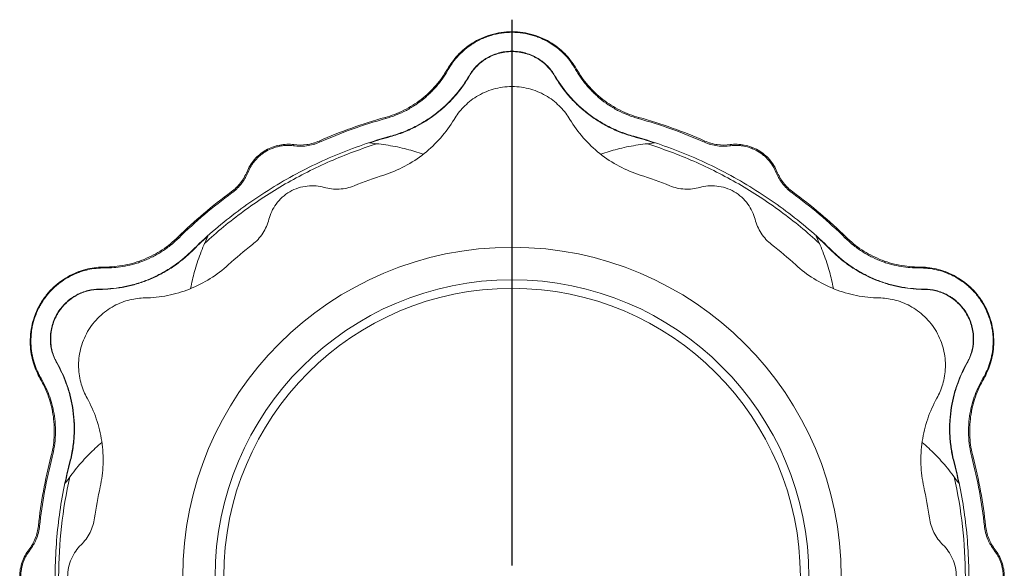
# Model space of a CAD drawing. Header units: millimetres. Extents: x -49 to 952, y -254 to 809.
# Tile 10 of 10: x 509 to 948, y 564 to 809. Entities that reach past the tile are written whole.
import ezdxf

# ---------------------------------------------------------------- set-up
doc = ezdxf.new("R2010")
doc.units = ezdxf.units.MM
doc.layers.add('FORMAT', color=7, linetype='Continuous')

# ---------------------------------------------------------------- blocks, each defined once
blk = doc.blocks.new('SW_CENTERMARKSYMBOL_0')
at = {"layer": 'FORMAT', "color": 0}
blk.add_line((0, 5), (0, 248.17), dxfattribs=at)

msp = doc.modelspace()

# ---------------------------------------------------------------- linework, layer by layer
at = {"color": 8, "linetype": 'Continuous', "lineweight": 0}
for p, q in [((728.27, 794.61), (728.27, 794.77)), ((699.54, 786.83), (699.89, 786.63)), ((756.99, 786.83), (756.64, 786.63)), ((671.73, 765.26), (671.87, 764.74)), ((784.81, 765.26), (784.66, 764.74)), ((674.04, 756.87), (674.09, 756.72)), ((782.49, 756.87), (782.45, 756.72)), ((642.32, 754.75), (642.53, 754.25)), ((814.21, 754.75), (814, 754.25)), ((603.14, 732.13), (603.46, 731.69)), ((853.39, 732.13), (853.07, 731.69)), ((579.33, 711.91), (579.71, 711.53)), ((877.2, 711.91), (876.82, 711.53)), ((585.43, 705.72), (585.55, 705.6)), ((871.1, 705.72), (870.98, 705.6)), ((546.74, 698.61), (546.74, 698.21)), ((909.79, 698.61), (909.79, 698.21)), ((525.65, 677.62), (525.51, 677.71)), ((930.88, 677.62), (931.03, 677.71)), ((518.02, 648.86), (518.36, 649.07)), ((938.51, 648.86), (938.17, 649.07)), ((522.79, 613.98), (523.32, 613.85)), ((531.21, 611.8), (531.37, 611.76)), ((925.32, 611.8), (925.16, 611.76)), ((933.74, 613.98), (933.21, 613.85)), ((517.19, 583.26), (517.73, 583.2)), ((939.34, 583.26), (938.8, 583.2))]:
    msp.add_line(p, q, dxfattribs=at)
at = {"color": 7, "linetype": 'Continuous', "lineweight": 15}
for p, q in [((709.27, 783.98), (709.31, 783.83)), ((747.26, 783.98), (747.22, 783.83)), ((631, 753.16), (630.93, 752.66)), ((825.53, 753.16), (825.6, 752.66)), ((610.17, 741.14), (610.64, 740.94)), ((846.36, 741.14), (845.89, 740.94)), ((544.34, 688.76), (544.46, 688.65)), ((912.19, 688.76), (912.08, 688.65)), ((525.35, 655.86), (525.5, 655.82)), ((931.18, 655.86), (931.03, 655.82)), ((512.9, 572.67), (513.31, 572.36)), ((943.63, 572.67), (943.22, 572.36))]:
    msp.add_line(p, q, dxfattribs=at)
for radius in [146.77, 132.34, 128.5]:
    msp.add_circle((728.27, 560.64), radius, dxfattribs=at)
for points, knots in [([(699.54, 786.83), (700.14, 787.87), (700.81, 788.91), (702.31, 790.96), (703.15, 791.97), (704.98, 793.94), (705.99, 794.89), (708.16, 796.7), (709.33, 797.55), (711.82, 799.13), (713.14, 799.85), (715.92, 801.12), (717.37, 801.66), (720.37, 802.55), (721.92, 802.89), (725.07, 803.35), (726.67, 803.47), (729.86, 803.47), (731.46, 803.35), (734.61, 802.89), (736.16, 802.55), (739.16, 801.66), (740.61, 801.12), (743.39, 799.85), (744.71, 799.13), (747.2, 797.55), (748.37, 796.7), (750.55, 794.89), (751.55, 793.94), (753.38, 791.97), (754.22, 790.96), (755.72, 788.91), (756.39, 787.87), (756.99, 786.83)], [0, 0, 0, 0, 0.0625, 0.0625, 0.125, 0.125, 0.1875, 0.1875, 0.25, 0.25, 0.3125, 0.3125, 0.375, 0.375, 0.4375, 0.4375, 0.5, 0.5, 0.5625, 0.5625, 0.625, 0.625, 0.6875, 0.6875, 0.75, 0.75, 0.8125, 0.8125, 0.875, 0.875, 0.9375, 0.9375, 1, 1, 1, 1]), ([(756.64, 786.63), (756.03, 787.72), (755.35, 788.78), (753.84, 790.84), (753.02, 791.84), (751.67, 793.29), (751.2, 793.77), (750.22, 794.7), (749.7, 795.16), (748.1, 796.5), (746.97, 797.33), (744.55, 798.87), (743.27, 799.58), (741.56, 800.36), (741.21, 800.52), (740.51, 800.81), (740.16, 800.95), (739.09, 801.35), (738.36, 801.6), (736.15, 802.26), (734.63, 802.61), (731.47, 803.08), (729.89, 803.19), (727.51, 803.19), (726.72, 803.17), (725.53, 803.08), (725.13, 803.05), (724.34, 802.96), (723.94, 802.91), (721.97, 802.62), (720.45, 802.28), (718.23, 801.62), (717.5, 801.37), (716.06, 800.83), (715.36, 800.54), (713.32, 799.6), (712.03, 798.9), (710.2, 797.74), (709.61, 797.34), (708.46, 796.5), (707.91, 796.07), (706.32, 794.74), (705.34, 793.81), (703.54, 791.87), (702.71, 790.87), (701.57, 789.31), (701.21, 788.78), (700.52, 787.72), (700.2, 787.18), (699.89, 786.63)], [0, 0, 0, 0, 0.0625, 0.0625, 0.125, 0.125, 0.15625, 0.15625, 0.1875, 0.1875, 0.25, 0.25, 0.3125, 0.3125, 0.328125, 0.328125, 0.34375, 0.34375, 0.375, 0.375, 0.4375, 0.4375, 0.5, 0.5, 0.53125, 0.53125, 0.546875, 0.546875, 0.5625, 0.5625, 0.625, 0.625, 0.65625, 0.65625, 0.6875, 0.6875, 0.75, 0.75, 0.78125, 0.78125, 0.8125, 0.8125, 0.875, 0.875, 0.9375, 0.9375, 0.96875, 0.96875, 1, 1, 1, 1]), ([(728.27, 794.77), (727.19, 794.77), (726.14, 794.69), (724.59, 794.47), (724.07, 794.38), (723.05, 794.16), (722.55, 794.03), (721.06, 793.59), (720.11, 793.24), (718.75, 792.64), (718.31, 792.42), (717.44, 791.96), (717.02, 791.72), (715, 790.47), (713.59, 789.31), (711.74, 787.4), (711.18, 786.74), (710.15, 785.39), (709.69, 784.69), (709.27, 783.98)], [0, 0, 0, 0, 0.125, 0.125, 0.1875, 0.1875, 0.25, 0.25, 0.375, 0.375, 0.4375, 0.4375, 0.5, 0.5, 0.75, 0.75, 0.875, 0.875, 1, 1, 1, 1]), ([(709.31, 783.83), (710.15, 785.25), (711.16, 786.6), (712.97, 788.49), (713.63, 789.09), (714.7, 789.96), (715.07, 790.25), (715.83, 790.79), (716.23, 791.05), (717.44, 791.8), (718.29, 792.26), (719.66, 792.87), (720.13, 793.06), (721.08, 793.41), (721.56, 793.57), (723.04, 794), (724.04, 794.23), (725.6, 794.45), (726.13, 794.51), (727.19, 794.59), (727.73, 794.61), (728.27, 794.61)], [0, 0, 0, 0, 0.25, 0.25, 0.375, 0.375, 0.4375, 0.4375, 0.5, 0.5, 0.625, 0.625, 0.6875, 0.6875, 0.75, 0.75, 0.875, 0.875, 0.9375, 0.9375, 1, 1, 1, 1]), ([(728.27, 794.77), (729.34, 794.77), (730.39, 794.69), (731.94, 794.47), (732.46, 794.38), (733.48, 794.16), (733.98, 794.03), (735.47, 793.59), (736.42, 793.24), (737.78, 792.64), (738.22, 792.42), (739.09, 791.96), (739.51, 791.72), (741.53, 790.47), (742.94, 789.31), (744.79, 787.4), (745.35, 786.74), (746.38, 785.39), (746.84, 784.69), (747.26, 783.98)], [0, 0, 0, 0, 0.125, 0.125, 0.1875, 0.1875, 0.25, 0.25, 0.375, 0.375, 0.4375, 0.4375, 0.5, 0.5, 0.75, 0.75, 0.875, 0.875, 1, 1, 1, 1]), ([(728.27, 794.61), (729.33, 794.61), (730.39, 794.53), (731.94, 794.31), (732.45, 794.21), (733.47, 793.99), (733.97, 793.86), (735.46, 793.43), (736.4, 793.08), (737.76, 792.48), (738.2, 792.26), (739.07, 791.8), (739.49, 791.56), (741.51, 790.3), (742.91, 789.15), (744.75, 787.24), (745.31, 786.59), (746.34, 785.23), (746.8, 784.54), (747.22, 783.83)], [0, 0, 0, 0, 0.125, 0.125, 0.1875, 0.1875, 0.25, 0.25, 0.375, 0.375, 0.4375, 0.4375, 0.5, 0.5, 0.75, 0.75, 0.875, 0.875, 1, 1, 1, 1]), ([(671.73, 765.26), (674.55, 766.04), (677.36, 767.11), (682.76, 769.8), (685.36, 771.43), (690.17, 775.17), (692.4, 777.27), (696.35, 781.84), (698.08, 784.29), (699.54, 786.83)], [0, 0, 0, 0, 0.25, 0.25, 0.5, 0.5, 0.75, 0.75, 1, 1, 1, 1]), ([(671.87, 764.74), (673.52, 765.19), (675.12, 765.73), (678.22, 766.97), (679.72, 767.66), (681.9, 768.81), (682.62, 769.22), (684.01, 770.05), (684.69, 770.48), (686.66, 771.8), (687.9, 772.73), (689.66, 774.19), (690.23, 774.69), (691.34, 775.7), (691.88, 776.21), (693.43, 777.77), (694.39, 778.84), (697.06, 782.08), (698.59, 784.32), (699.89, 786.63)], [0, 0, 0, 0, 0.125, 0.125, 0.25, 0.25, 0.3125, 0.3125, 0.375, 0.375, 0.5, 0.5, 0.5625, 0.5625, 0.625, 0.625, 0.75, 0.75, 1, 1, 1, 1]), ([(784.66, 764.74), (783.01, 765.19), (781.41, 765.73), (778.31, 766.97), (776.81, 767.66), (774.63, 768.81), (773.91, 769.22), (772.52, 770.05), (771.84, 770.48), (769.87, 771.8), (768.63, 772.73), (766.87, 774.19), (766.3, 774.69), (765.19, 775.7), (764.65, 776.21), (763.1, 777.77), (762.15, 778.84), (759.47, 782.08), (757.95, 784.32), (756.64, 786.63)], [0, 0, 0, 0, 0.125, 0.125, 0.25, 0.25, 0.3125, 0.3125, 0.375, 0.375, 0.5, 0.5, 0.5625, 0.5625, 0.625, 0.625, 0.75, 0.75, 1, 1, 1, 1]), ([(784.81, 765.26), (781.98, 766.04), (779.17, 767.11), (773.77, 769.8), (771.17, 771.43), (766.36, 775.17), (764.13, 777.27), (760.18, 781.84), (758.45, 784.29), (756.99, 786.83)], [0, 0, 0, 0, 0.25, 0.25, 0.5, 0.5, 0.75, 0.75, 1, 1, 1, 1]), ([(709.27, 783.98), (707.62, 781.13), (705.69, 778.35), (702.85, 774.99), (702.26, 774.32), (701.05, 773.01), (700.42, 772.36), (698.49, 770.45), (697.12, 769.22), (694.2, 766.84), (692.65, 765.69), (690.18, 764.05), (689.32, 763.51), (687.58, 762.48), (686.69, 761.99), (683.97, 760.56), (682.08, 759.69), (679.63, 758.72), (679.13, 758.53), (678.13, 758.16), (677.63, 757.99), (676.1, 757.47), (675.08, 757.16), (674.04, 756.87)], [0, 0, 0, 0, 0.25, 0.25, 0.3125, 0.3125, 0.375, 0.375, 0.5, 0.5, 0.625, 0.625, 0.6875, 0.6875, 0.75, 0.75, 0.875, 0.875, 0.90625, 0.90625, 0.9375, 0.9375, 1, 1, 1, 1]), ([(674.09, 756.72), (676.16, 757.29), (678.17, 757.97), (681.11, 759.13), (682.07, 759.54), (683.49, 760.19), (683.97, 760.42), (684.9, 760.88), (685.36, 761.11), (689.5, 763.28), (692.76, 765.47), (696.45, 768.48), (697.17, 769.1), (698.56, 770.35), (699.23, 770.98), (701.17, 772.9), (702.37, 774.21), (705.73, 778.21), (707.66, 780.97), (709.31, 783.83)], [0, 0, 0, 0, 0.125, 0.125, 0.1875, 0.1875, 0.21875, 0.21875, 0.25, 0.25, 0.5, 0.5, 0.5625, 0.5625, 0.625, 0.625, 0.75, 0.75, 1, 1, 1, 1]), ([(747.22, 783.83), (748.87, 780.97), (750.8, 778.2), (753.63, 774.83), (754.22, 774.17), (755.44, 772.85), (756.06, 772.21), (758, 770.3), (759.37, 769.06), (762.29, 766.69), (763.83, 765.54), (766.31, 763.9), (767.17, 763.36), (768.91, 762.33), (769.8, 761.83), (772.52, 760.4), (774.4, 759.53), (776.86, 758.56), (777.35, 758.37), (778.35, 758.01), (778.86, 757.83), (780.38, 757.32), (781.41, 757), (782.45, 756.72)], [0, 0, 0, 0, 0.25, 0.25, 0.3125, 0.3125, 0.375, 0.375, 0.5, 0.5, 0.625, 0.625, 0.6875, 0.6875, 0.75, 0.75, 0.875, 0.875, 0.90625, 0.90625, 0.9375, 0.9375, 1, 1, 1, 1]), ([(747.26, 783.98), (748.92, 781.13), (750.84, 778.35), (753.68, 774.99), (754.27, 774.32), (755.48, 773.01), (756.11, 772.36), (758.04, 770.45), (759.41, 769.22), (762.33, 766.84), (763.88, 765.69), (766.35, 764.05), (767.21, 763.51), (768.95, 762.48), (769.84, 761.99), (772.56, 760.56), (774.45, 759.69), (776.9, 758.72), (777.4, 758.53), (778.4, 758.16), (778.9, 757.99), (780.43, 757.47), (781.45, 757.16), (782.49, 756.87)], [0, 0, 0, 0, 0.25, 0.25, 0.3125, 0.3125, 0.375, 0.375, 0.5, 0.5, 0.625, 0.625, 0.6875, 0.6875, 0.75, 0.75, 0.875, 0.875, 0.90625, 0.90625, 0.9375, 0.9375, 1, 1, 1, 1]), ([(754.06, 764.41), (752.96, 766.25), (751.59, 768.1), (749.08, 770.69), (748.17, 771.53), (746.21, 773.12), (745.16, 773.87), (742.92, 775.25), (741.74, 775.88), (739.25, 776.99), (737.96, 777.46), (735.28, 778.24), (733.9, 778.53), (731.11, 778.93), (729.69, 779.03), (726.85, 779.03), (725.42, 778.93), (722.63, 778.53), (721.25, 778.24), (718.57, 777.46), (717.28, 776.99), (714.79, 775.88), (713.61, 775.25), (711.37, 773.87), (710.32, 773.12), (708.36, 771.53), (707.45, 770.69), (704.95, 768.1), (703.57, 766.25), (702.47, 764.41)], [0, 0, 0, 0, 0.125, 0.125, 0.1875, 0.1875, 0.25, 0.25, 0.3125, 0.3125, 0.375, 0.375, 0.4375, 0.4375, 0.5, 0.5, 0.5625, 0.5625, 0.625, 0.625, 0.6875, 0.6875, 0.75, 0.75, 0.8125, 0.8125, 0.875, 0.875, 1, 1, 1, 1]), ([(671.18, 739.61), (674.35, 740.62), (677.48, 741.93), (683.5, 745.13), (686.39, 747.02), (691.78, 751.29), (694.28, 753.67), (698.77, 758.8), (700.76, 761.55), (702.47, 764.41)], [0, 0, 0, 0, 0.25, 0.25, 0.5, 0.5, 0.75, 0.75, 1, 1, 1, 1]), ([(785.35, 739.61), (782.18, 740.62), (779.05, 741.93), (773.03, 745.13), (770.14, 747.02), (764.75, 751.29), (762.25, 753.67), (757.76, 758.8), (755.77, 761.55), (754.06, 764.41)], [0, 0, 0, 0, 0.25, 0.25, 0.5, 0.5, 0.75, 0.75, 1, 1, 1, 1]), ([(585.43, 705.72), (591.51, 711.7), (598.01, 717.35), (611.74, 727.81), (618.97, 732.62), (633.98, 741.29), (641.76, 745.14), (657.68, 751.8), (665.82, 754.6), (674.04, 756.87)], [0, 0, 0, 0, 0.25, 0.25, 0.5, 0.5, 0.75, 0.75, 1, 1, 1, 1]), ([(782.49, 756.87), (790.71, 754.6), (798.85, 751.8), (814.77, 745.14), (822.55, 741.29), (837.56, 732.62), (844.79, 727.81), (858.52, 717.35), (865.02, 711.7), (871.1, 705.72)], [0, 0, 0, 0, 0.25, 0.25, 0.5, 0.5, 0.75, 0.75, 1, 1, 1, 1]), ([(668.22, 753.56), (661.09, 751.34), (654.08, 748.72), (640.39, 742.73), (633.71, 739.35), (620.77, 731.88), (614.51, 727.79), (602.48, 718.93), (596.71, 714.17), (591.22, 709.1)], [0, 0, 0, 0, 0.25, 0.25, 0.5, 0.5, 0.75, 0.75, 1, 1, 1, 1]), ([(631, 753.16), (630.01, 753.29), (628.98, 753.34), (626.88, 753.28), (625.81, 753.17), (623.68, 752.76), (622.62, 752.46), (620.54, 751.69), (619.53, 751.21), (617.59, 750.1), (616.68, 749.46), (614.97, 748.05), (614.18, 747.27), (612.76, 745.63), (612.13, 744.77), (611.03, 742.98), (610.56, 742.06), (610.17, 741.14)], [0, 0, 0, 0, 0.125, 0.125, 0.25, 0.25, 0.375, 0.375, 0.5, 0.5, 0.625, 0.625, 0.75, 0.75, 0.875, 0.875, 1, 1, 1, 1]), ([(610.64, 740.94), (611.01, 741.84), (611.45, 742.72), (612.24, 744.01), (612.52, 744.43), (613.13, 745.27), (613.46, 745.69), (614.49, 746.89), (615.25, 747.65), (616.49, 748.69), (616.93, 749.02), (617.84, 749.66), (618.31, 749.96), (619.74, 750.79), (620.73, 751.25), (622.28, 751.82), (622.8, 751.99), (623.84, 752.28), (624.36, 752.4), (625.4, 752.59), (625.92, 752.67), (626.95, 752.77), (627.47, 752.8), (628.99, 752.84), (629.97, 752.78), (630.93, 752.66)], [0, 0, 0, 0, 0.125, 0.125, 0.1875, 0.1875, 0.25, 0.25, 0.375, 0.375, 0.4375, 0.4375, 0.5, 0.5, 0.625, 0.625, 0.6875, 0.6875, 0.75, 0.75, 0.8125, 0.8125, 0.875, 0.875, 1, 1, 1, 1]), ([(630.93, 752.66), (631.83, 752.53), (632.76, 752.45), (634.18, 752.44), (634.66, 752.45), (635.63, 752.5), (636.13, 752.55), (637.61, 752.73), (638.6, 752.93), (640.08, 753.34), (640.58, 753.49), (641.56, 753.84), (642.05, 754.04), (642.53, 754.25)], [0, 0, 0, 0, 0.25, 0.25, 0.375, 0.375, 0.5, 0.5, 0.75, 0.75, 0.875, 0.875, 1, 1, 1, 1]), ([(631, 753.16), (632.89, 752.9), (634.85, 752.9), (638.69, 753.43), (640.57, 753.98), (642.32, 754.75)], [0, 0, 0, 0, 0.5, 0.5, 1, 1, 1, 1]), ([(664.76, 753.9), (667.57, 753.6), (673.19, 752.99), (681.18, 751.31), (686.21, 749.71), (688.65, 748.93)], [0, 0, 0, 0, 0.340314, 0.680658, 1, 1, 1, 1]), ([(791.77, 753.9), (788.96, 753.6), (783.34, 752.99), (775.35, 751.31), (770.32, 749.71), (767.88, 748.93)], [0, 0, 0, 0, 0.340314, 0.680658, 1, 1, 1, 1]), ([(865.31, 709.1), (859.82, 714.17), (854.05, 718.93), (842.02, 727.79), (835.76, 731.88), (822.82, 739.35), (816.14, 742.73), (802.45, 748.72), (795.44, 751.34), (788.31, 753.56)], [0, 0, 0, 0, 0.25, 0.25, 0.5, 0.5, 0.75, 0.75, 1, 1, 1, 1]), ([(825.6, 752.66), (824.7, 752.53), (823.77, 752.45), (822.35, 752.44), (821.87, 752.45), (820.9, 752.5), (820.4, 752.55), (818.92, 752.73), (817.93, 752.93), (816.45, 753.34), (815.95, 753.49), (814.97, 753.84), (814.48, 754.04), (814, 754.25)], [0, 0, 0, 0, 0.25, 0.25, 0.375, 0.375, 0.5, 0.5, 0.75, 0.75, 0.875, 0.875, 1, 1, 1, 1]), ([(825.53, 753.16), (823.65, 752.9), (821.69, 752.9), (817.84, 753.43), (815.96, 753.98), (814.21, 754.75)], [0, 0, 0, 0, 0.5, 0.5, 1, 1, 1, 1]), ([(846.36, 741.14), (845.97, 742.06), (845.5, 742.98), (844.4, 744.77), (843.77, 745.63), (842.35, 747.27), (841.56, 748.05), (839.86, 749.46), (838.94, 750.1), (837, 751.21), (835.99, 751.69), (833.91, 752.46), (832.85, 752.76), (830.72, 753.17), (829.65, 753.28), (827.56, 753.34), (826.53, 753.29), (825.53, 753.16)], [0, 0, 0, 0, 0.125, 0.125, 0.25, 0.25, 0.375, 0.375, 0.5, 0.5, 0.625, 0.625, 0.75, 0.75, 0.875, 0.875, 1, 1, 1, 1]), ([(825.6, 752.66), (826.56, 752.78), (827.54, 752.84), (829.05, 752.81), (829.56, 752.77), (830.59, 752.67), (831.12, 752.59), (832.68, 752.3), (833.71, 752.02), (835.23, 751.46), (835.74, 751.25), (836.75, 750.78), (837.24, 750.53), (838.67, 749.7), (839.57, 749.07), (840.84, 748.02), (841.25, 747.65), (842.01, 746.89), (842.38, 746.5), (843.06, 745.7), (843.39, 745.29), (844, 744.45), (844.28, 744.02), (845.07, 742.72), (845.52, 741.84), (845.89, 740.94)], [0, 0, 0, 0, 0.125, 0.125, 0.1875, 0.1875, 0.25, 0.25, 0.375, 0.375, 0.4375, 0.4375, 0.5, 0.5, 0.625, 0.625, 0.6875, 0.6875, 0.75, 0.75, 0.8125, 0.8125, 0.875, 0.875, 1, 1, 1, 1]), ([(610.17, 741.14), (609.45, 739.37), (608.48, 737.67), (606.09, 734.61), (604.68, 733.25), (603.14, 732.13)], [0, 0, 0, 0, 0.5, 0.5, 1, 1, 1, 1]), ([(610.64, 740.94), (610.3, 740.1), (609.91, 739.26), (609.21, 738.02), (608.96, 737.61), (608.43, 736.79), (608.14, 736.39), (607.23, 735.19), (606.57, 734.44), (605.48, 733.36), (605.1, 733.01), (604.3, 732.33), (603.88, 732), (603.46, 731.69)], [0, 0, 0, 0, 0.25, 0.25, 0.375, 0.375, 0.5, 0.5, 0.75, 0.75, 0.875, 0.875, 1, 1, 1, 1]), ([(845.89, 740.94), (846.23, 740.1), (846.62, 739.26), (847.32, 738.02), (847.57, 737.61), (848.1, 736.79), (848.39, 736.39), (849.3, 735.19), (849.96, 734.44), (851.05, 733.36), (851.44, 733.01), (852.23, 732.33), (852.65, 732), (853.07, 731.69)], [0, 0, 0, 0, 0.25, 0.25, 0.375, 0.375, 0.5, 0.5, 0.75, 0.75, 0.875, 0.875, 1, 1, 1, 1]), ([(846.36, 741.14), (847.08, 739.37), (848.05, 737.67), (850.44, 734.61), (851.85, 733.25), (853.39, 732.13)], [0, 0, 0, 0, 0.5, 0.5, 1, 1, 1, 1]), ([(619.93, 719.88), (620.23, 721.02), (620.64, 722.19), (621.71, 724.48), (622.37, 725.61), (623.95, 727.76), (624.87, 728.78), (626.91, 730.62), (628.04, 731.45), (630.45, 732.84), (631.73, 733.41), (634.35, 734.26), (635.69, 734.54), (638.34, 734.83), (639.65, 734.84), (642.18, 734.62), (643.39, 734.39), (644.53, 734.08)], [0, 0, 0, 0, 0.125, 0.125, 0.25, 0.25, 0.375, 0.375, 0.5, 0.5, 0.625, 0.625, 0.75, 0.75, 0.875, 0.875, 1, 1, 1, 1]), ([(644.53, 734.08), (645.61, 733.78), (646.72, 733.56), (648.99, 733.31), (650.14, 733.28), (652.44, 733.41), (653.58, 733.57), (655.8, 734.07), (656.89, 734.41), (657.92, 734.83)], [0, 0, 0, 0, 0.25, 0.25, 0.5, 0.5, 0.75, 0.75, 1, 1, 1, 1]), ([(812, 734.08), (810.93, 733.78), (809.81, 733.56), (807.54, 733.31), (806.39, 733.28), (804.1, 733.41), (802.95, 733.57), (800.73, 734.07), (799.64, 734.41), (798.61, 734.83)], [0, 0, 0, 0, 0.25, 0.25, 0.5, 0.5, 0.75, 0.75, 1, 1, 1, 1]), ([(812, 734.08), (813.14, 734.39), (814.35, 734.62), (816.88, 734.84), (818.19, 734.83), (820.84, 734.54), (822.18, 734.26), (824.8, 733.41), (826.08, 732.84), (828.49, 731.45), (829.62, 730.62), (831.67, 728.78), (832.58, 727.76), (834.16, 725.61), (834.82, 724.48), (835.89, 722.19), (836.3, 721.02), (836.6, 719.88)], [0, 0, 0, 0, 0.125, 0.125, 0.25, 0.25, 0.375, 0.375, 0.5, 0.5, 0.625, 0.625, 0.75, 0.75, 0.875, 0.875, 1, 1, 1, 1]), ([(619.93, 719.88), (619.66, 718.79), (619.29, 717.72), (618.37, 715.63), (617.82, 714.62), (616.56, 712.7), (615.85, 711.79), (614.3, 710.11), (613.47, 709.34), (612.59, 708.65)], [0, 0, 0, 0, 0.25, 0.25, 0.5, 0.5, 0.75, 0.75, 1, 1, 1, 1]), ([(836.6, 719.88), (836.87, 718.79), (837.24, 717.72), (838.16, 715.63), (838.71, 714.62), (839.97, 712.7), (840.68, 711.79), (842.23, 710.11), (843.06, 709.34), (843.94, 708.65)], [0, 0, 0, 0, 0.25, 0.25, 0.5, 0.5, 0.75, 0.75, 1, 1, 1, 1]), ([(579.33, 711.91), (577.24, 709.86), (574.91, 707.96), (569.88, 704.63), (567.17, 703.2), (561.53, 700.89), (558.59, 700.02), (552.66, 698.88), (549.67, 698.6), (546.74, 698.61)], [0, 0, 0, 0, 0.25, 0.25, 0.5, 0.5, 0.75, 0.75, 1, 1, 1, 1]), ([(579.71, 711.53), (578.49, 710.33), (577.22, 709.21), (574.6, 707.14), (573.25, 706.19), (571.17, 704.88), (570.46, 704.46), (569.04, 703.67), (568.33, 703.3), (566.2, 702.25), (564.77, 701.64), (562.63, 700.85), (561.92, 700.6), (560.48, 700.15), (559.77, 699.94), (557.64, 699.38), (556.24, 699.08), (552.1, 698.38), (549.39, 698.19), (546.74, 698.21)], [0, 0, 0, 0, 0.125, 0.125, 0.25, 0.25, 0.3125, 0.3125, 0.375, 0.375, 0.5, 0.5, 0.5625, 0.5625, 0.625, 0.625, 0.75, 0.75, 1, 1, 1, 1]), ([(592.65, 712.27), (591.51, 709.68), (589.23, 704.52), (586.69, 696.75), (585.56, 691.59), (585.01, 689.1)], [0, 0, 0, 0, 0.3403146, 0.680658, 1, 1, 1, 1]), ([(863.88, 712.27), (865.02, 709.68), (867.31, 704.52), (869.84, 696.75), (870.97, 691.59), (871.52, 689.1)], [0, 0, 0, 0, 0.3403146, 0.6806578, 1, 1, 1, 1]), ([(876.82, 711.53), (878.04, 710.33), (879.31, 709.21), (881.93, 707.14), (883.28, 706.19), (885.36, 704.88), (886.07, 704.46), (887.49, 703.67), (888.2, 703.3), (890.33, 702.25), (891.76, 701.64), (893.9, 700.85), (894.62, 700.6), (896.05, 700.15), (896.76, 699.94), (898.89, 699.38), (900.29, 699.08), (904.44, 698.38), (907.14, 698.19), (909.79, 698.21)], [0, 0, 0, 0, 0.125, 0.125, 0.25, 0.25, 0.3125, 0.3125, 0.375, 0.375, 0.5, 0.5, 0.5625, 0.5625, 0.625, 0.625, 0.75, 0.75, 1, 1, 1, 1]), ([(877.2, 711.91), (879.29, 709.86), (881.62, 707.96), (886.65, 704.63), (889.36, 703.2), (895, 700.89), (897.94, 700.02), (903.87, 698.88), (906.86, 698.6), (909.79, 698.61)], [0, 0, 0, 0, 0.25, 0.25, 0.5, 0.5, 0.75, 0.75, 1, 1, 1, 1]), ([(544.34, 688.76), (547.65, 688.77), (551.01, 689.05), (555.34, 689.82), (556.21, 690), (557.96, 690.39), (558.83, 690.61), (561.45, 691.33), (563.21, 691.9), (566.72, 693.24), (568.49, 694.01), (571.15, 695.33), (572.04, 695.8), (573.81, 696.8), (574.69, 697.32), (577.28, 698.97), (578.98, 700.16), (581.04, 701.8), (581.46, 702.13), (582.27, 702.82), (582.68, 703.17), (583.88, 704.23), (584.67, 704.96), (585.43, 705.72)], [0, 0, 0, 0, 0.25, 0.25, 0.3125, 0.3125, 0.375, 0.375, 0.5, 0.5, 0.625, 0.625, 0.6875, 0.6875, 0.75, 0.75, 0.875, 0.875, 0.90625, 0.90625, 0.9375, 0.9375, 1, 1, 1, 1]), ([(544.46, 688.65), (547.76, 688.65), (551.13, 688.94), (555.45, 689.71), (556.33, 689.88), (558.07, 690.28), (558.94, 690.5), (561.57, 691.22), (563.32, 691.79), (566.84, 693.13), (568.6, 693.89), (571.26, 695.22), (572.16, 695.69), (573.92, 696.68), (574.8, 697.21), (577.39, 698.85), (579.09, 700.05), (581.16, 701.68), (581.57, 702.02), (582.39, 702.7), (582.79, 703.05), (584, 704.11), (584.78, 704.85), (585.55, 705.6)], [0, 0, 0, 0, 0.25, 0.25, 0.3125, 0.3125, 0.375, 0.375, 0.5, 0.5, 0.625, 0.625, 0.6875, 0.6875, 0.75, 0.75, 0.875, 0.875, 0.90625, 0.90625, 0.9375, 0.9375, 1, 1, 1, 1]), ([(870.98, 705.6), (872.52, 704.09), (874.11, 702.68), (876.58, 700.72), (877.42, 700.1), (878.7, 699.19), (879.13, 698.89), (879.99, 698.32), (880.43, 698.03), (884.37, 695.54), (887.9, 693.81), (892.35, 692.12), (893.25, 691.8), (895.03, 691.22), (895.91, 690.96), (898.54, 690.24), (900.27, 689.85), (905.42, 688.94), (908.77, 688.65), (912.08, 688.65)], [0, 0, 0, 0, 0.125, 0.125, 0.1875, 0.1875, 0.21875, 0.21875, 0.25, 0.25, 0.5, 0.5, 0.5625, 0.5625, 0.625, 0.625, 0.75, 0.75, 1, 1, 1, 1]), ([(912.19, 688.76), (908.89, 688.77), (905.52, 689.05), (901.19, 689.82), (900.32, 690), (898.57, 690.39), (897.7, 690.61), (895.08, 691.33), (893.32, 691.9), (889.81, 693.24), (888.04, 694.01), (885.38, 695.33), (884.49, 695.8), (882.72, 696.8), (881.85, 697.32), (879.25, 698.97), (877.56, 700.16), (875.49, 701.8), (875.08, 702.13), (874.26, 702.82), (873.85, 703.17), (872.65, 704.23), (871.86, 704.96), (871.1, 705.72)], [0, 0, 0, 0, 0.25, 0.25, 0.3125, 0.3125, 0.375, 0.375, 0.5, 0.5, 0.625, 0.625, 0.6875, 0.6875, 0.75, 0.75, 0.875, 0.875, 0.90625, 0.90625, 0.9375, 0.9375, 1, 1, 1, 1]), ([(518.02, 648.86), (517.42, 649.9), (516.85, 651), (515.83, 653.33), (515.37, 654.55), (514.58, 657.13), (514.26, 658.47), (513.78, 661.26), (513.62, 662.7), (513.5, 665.64), (513.54, 667.15), (513.84, 670.19), (514.09, 671.72), (514.82, 674.76), (515.3, 676.27), (516.48, 679.23), (517.18, 680.67), (518.77, 683.44), (519.67, 684.76), (521.64, 687.26), (522.71, 688.43), (524.98, 690.58), (526.18, 691.57), (528.67, 693.34), (529.95, 694.13), (532.56, 695.5), (533.89, 696.08), (536.54, 697.06), (537.87, 697.45), (540.49, 698.06), (541.78, 698.28), (544.31, 698.55), (545.54, 698.61), (546.74, 698.61)], [0, 0, 0, 0, 0.0625, 0.0625, 0.125, 0.125, 0.1875, 0.1875, 0.25, 0.25, 0.3125, 0.3125, 0.375, 0.375, 0.4375, 0.4375, 0.5, 0.5, 0.5625, 0.5625, 0.625, 0.625, 0.6875, 0.6875, 0.75, 0.75, 0.8125, 0.8125, 0.875, 0.875, 0.9375, 0.9375, 1, 1, 1, 1]), ([(546.74, 698.21), (545.49, 698.22), (544.23, 698.16), (541.7, 697.89), (540.42, 697.68), (538.48, 697.24), (537.84, 697.07), (536.54, 696.68), (535.88, 696.47), (533.92, 695.75), (532.63, 695.18), (530.09, 693.86), (528.84, 693.1), (527.31, 692.01), (527, 691.79), (526.4, 691.33), (526.1, 691.09), (525.21, 690.37), (524.64, 689.87), (522.96, 688.28), (521.9, 687.13), (519.91, 684.63), (519.02, 683.32), (517.83, 681.26), (517.46, 680.56), (516.94, 679.49), (516.77, 679.13), (516.45, 678.4), (516.29, 678.03), (515.56, 676.18), (515.09, 674.69), (514.55, 672.44), (514.4, 671.68), (514.15, 670.17), (514.06, 669.42), (513.84, 667.18), (513.81, 665.71), (513.9, 663.55), (513.95, 662.83), (514.11, 661.42), (514.2, 660.73), (514.56, 658.68), (514.88, 657.37), (515.65, 654.84), (516.1, 653.62), (516.88, 651.86), (517.16, 651.28), (517.74, 650.15), (518.05, 649.6), (518.36, 649.07)], [0, 0, 0, 0, 0.0625, 0.0625, 0.125, 0.125, 0.15625, 0.15625, 0.1875, 0.1875, 0.25, 0.25, 0.3125, 0.3125, 0.328125, 0.328125, 0.34375, 0.34375, 0.375, 0.375, 0.4375, 0.4375, 0.5, 0.5, 0.53125, 0.53125, 0.546875, 0.546875, 0.5625, 0.5625, 0.625, 0.625, 0.65625, 0.65625, 0.6875, 0.6875, 0.75, 0.75, 0.78125, 0.78125, 0.8125, 0.8125, 0.875, 0.875, 0.9375, 0.9375, 0.96875, 0.96875, 1, 1, 1, 1]), ([(601.82, 699.57), (599.36, 697.33), (596.66, 695.27), (590.88, 691.65), (587.8, 690.09), (581.4, 687.56), (578.09, 686.59), (571.4, 685.27), (568.02, 684.92), (564.7, 684.87)], [0, 0, 0, 0, 0.25, 0.25, 0.5, 0.5, 0.75, 0.75, 1, 1, 1, 1]), ([(854.71, 699.57), (857.17, 697.33), (859.87, 695.27), (865.65, 691.65), (868.73, 690.09), (875.13, 687.56), (878.44, 686.59), (885.13, 685.27), (888.51, 684.92), (891.84, 684.87)], [0, 0, 0, 0, 0.25, 0.25, 0.5, 0.5, 0.75, 0.75, 1, 1, 1, 1]), ([(909.79, 698.61), (910.99, 698.61), (912.22, 698.55), (914.75, 698.28), (916.04, 698.06), (918.66, 697.45), (919.99, 697.06), (922.64, 696.08), (923.97, 695.5), (926.58, 694.13), (927.86, 693.34), (930.35, 691.57), (931.55, 690.58), (933.82, 688.43), (934.89, 687.26), (936.86, 684.76), (937.76, 683.44), (939.36, 680.67), (940.05, 679.23), (941.23, 676.27), (941.71, 674.76), (942.44, 671.72), (942.69, 670.19), (942.99, 667.15), (943.03, 665.64), (942.91, 662.7), (942.75, 661.26), (942.27, 658.47), (941.95, 657.13), (941.16, 654.55), (940.7, 653.33), (939.68, 651), (939.11, 649.9), (938.51, 648.86)], [0, 0, 0, 0, 0.0625, 0.0625, 0.125, 0.125, 0.1875, 0.1875, 0.25, 0.25, 0.3125, 0.3125, 0.375, 0.375, 0.4375, 0.4375, 0.5, 0.5, 0.5625, 0.5625, 0.625, 0.625, 0.6875, 0.6875, 0.75, 0.75, 0.8125, 0.8125, 0.875, 0.875, 0.9375, 0.9375, 1, 1, 1, 1]), ([(938.17, 649.07), (938.8, 650.14), (939.38, 651.26), (940.41, 653.59), (940.87, 654.8), (941.45, 656.7), (941.63, 657.35), (941.94, 658.66), (942.08, 659.34), (942.44, 661.39), (942.6, 662.79), (942.72, 665.66), (942.69, 667.12), (942.52, 668.99), (942.47, 669.37), (942.38, 670.12), (942.32, 670.5), (942.14, 671.63), (941.99, 672.38), (941.46, 674.62), (940.99, 676.11), (939.82, 679.09), (939.13, 680.51), (937.94, 682.57), (937.52, 683.24), (936.86, 684.23), (936.63, 684.56), (936.15, 685.2), (935.91, 685.52), (934.68, 687.08), (933.62, 688.23), (931.94, 689.82), (931.36, 690.33), (930.18, 691.3), (929.57, 691.77), (927.74, 693.07), (926.48, 693.83), (924.57, 694.83), (923.92, 695.15), (922.62, 695.72), (921.97, 695.98), (920.03, 696.7), (918.73, 697.08), (916.16, 697.67), (914.87, 697.89), (912.95, 698.09), (912.31, 698.14), (911.05, 698.2), (910.42, 698.22), (909.79, 698.21)], [0, 0, 0, 0, 0.0625, 0.0625, 0.125, 0.125, 0.15625, 0.15625, 0.1875, 0.1875, 0.25, 0.25, 0.3125, 0.3125, 0.328125, 0.328125, 0.34375, 0.34375, 0.375, 0.375, 0.4375, 0.4375, 0.5, 0.5, 0.53125, 0.53125, 0.546875, 0.546875, 0.5625, 0.5625, 0.625, 0.625, 0.65625, 0.65625, 0.6875, 0.6875, 0.75, 0.75, 0.78125, 0.78125, 0.8125, 0.8125, 0.875, 0.875, 0.9375, 0.9375, 0.96875, 0.96875, 1, 1, 1, 1]), ([(525.51, 677.71), (526.04, 678.63), (526.63, 679.51), (527.6, 680.74), (527.94, 681.14), (528.64, 681.91), (529.01, 682.29), (530.12, 683.36), (530.9, 684), (532.11, 684.88), (532.52, 685.15), (533.35, 685.68), (533.77, 685.92), (535.87, 687.05), (537.57, 687.69), (540.15, 688.33), (541, 688.49), (542.68, 688.7), (543.52, 688.75), (544.34, 688.76)], [0, 0, 0, 0, 0.125, 0.125, 0.1875, 0.1875, 0.25, 0.25, 0.375, 0.375, 0.4375, 0.4375, 0.5, 0.5, 0.75, 0.75, 0.875, 0.875, 1, 1, 1, 1]), ([(525.65, 677.62), (526.18, 678.55), (526.77, 679.42), (527.74, 680.65), (528.08, 681.05), (528.78, 681.82), (529.14, 682.2), (530.26, 683.27), (531.03, 683.91), (532.24, 684.78), (532.65, 685.06), (533.48, 685.58), (533.9, 685.82), (535.99, 686.94), (537.69, 687.58), (540.27, 688.22), (541.12, 688.38), (542.8, 688.59), (543.63, 688.64), (544.46, 688.65)], [0, 0, 0, 0, 0.125, 0.125, 0.1875, 0.1875, 0.25, 0.25, 0.375, 0.375, 0.4375, 0.4375, 0.5, 0.5, 0.75, 0.75, 0.875, 0.875, 1, 1, 1, 1]), ([(564.7, 684.87), (562.55, 684.83), (560.27, 684.56), (556.76, 683.7), (555.58, 683.33), (553.23, 682.42), (552.05, 681.89), (549.74, 680.64), (548.6, 679.93), (546.4, 678.33), (545.34, 677.45), (543.33, 675.52), (542.38, 674.47), (540.64, 672.25), (539.84, 671.07), (538.42, 668.61), (537.8, 667.33), (536.75, 664.7), (536.31, 663.36), (535.65, 660.66), (535.41, 659.3), (535.13, 656.59), (535.08, 655.25), (535.15, 652.63), (535.28, 651.34), (535.67, 648.85), (535.95, 647.64), (536.95, 644.17), (537.85, 642.06), (538.9, 640.19)], [0, 0, 0, 0, 0.125, 0.125, 0.1875, 0.1875, 0.25, 0.25, 0.3125, 0.3125, 0.375, 0.375, 0.4375, 0.4375, 0.5, 0.5, 0.5625, 0.5625, 0.625, 0.625, 0.6875, 0.6875, 0.75, 0.75, 0.8125, 0.8125, 0.875, 0.875, 1, 1, 1, 1]), ([(917.63, 640.19), (918.68, 642.06), (919.59, 644.17), (920.58, 647.64), (920.86, 648.85), (921.25, 651.34), (921.38, 652.63), (921.45, 655.25), (921.4, 656.59), (921.12, 659.3), (920.88, 660.66), (920.22, 663.36), (919.79, 664.7), (918.73, 667.33), (918.11, 668.61), (916.69, 671.07), (915.89, 672.25), (914.15, 674.47), (913.2, 675.52), (911.19, 677.45), (910.13, 678.33), (907.93, 679.93), (906.79, 680.64), (904.48, 681.89), (903.3, 682.42), (900.95, 683.33), (899.77, 683.7), (896.27, 684.56), (893.98, 684.83), (891.84, 684.87)], [0, 0, 0, 0, 0.125, 0.125, 0.1875, 0.1875, 0.25, 0.25, 0.3125, 0.3125, 0.375, 0.375, 0.4375, 0.4375, 0.5, 0.5, 0.5625, 0.5625, 0.625, 0.625, 0.6875, 0.6875, 0.75, 0.75, 0.8125, 0.8125, 0.875, 0.875, 1, 1, 1, 1]), ([(912.08, 688.65), (913.73, 688.63), (915.4, 688.44), (917.94, 687.81), (918.79, 687.54), (920.08, 687.05), (920.51, 686.87), (921.36, 686.48), (921.79, 686.27), (923.04, 685.6), (923.87, 685.09), (925.08, 684.21), (925.48, 683.9), (926.26, 683.25), (926.64, 682.91), (927.75, 681.85), (928.44, 681.09), (929.42, 679.85), (929.73, 679.43), (930.33, 678.54), (930.62, 678.09), (930.88, 677.62)], [0, 0, 0, 0, 0.25, 0.25, 0.375, 0.375, 0.4375, 0.4375, 0.5, 0.5, 0.625, 0.625, 0.6875, 0.6875, 0.75, 0.75, 0.875, 0.875, 0.9375, 0.9375, 1, 1, 1, 1]), ([(931.03, 677.71), (930.49, 678.63), (929.9, 679.51), (928.93, 680.74), (928.59, 681.14), (927.89, 681.91), (927.52, 682.29), (926.41, 683.36), (925.63, 684), (924.42, 684.88), (924.02, 685.15), (923.18, 685.68), (922.76, 685.92), (920.66, 687.05), (918.96, 687.69), (916.38, 688.33), (915.53, 688.49), (913.85, 688.7), (913.01, 688.75), (912.19, 688.76)], [0, 0, 0, 0, 0.125, 0.125, 0.1875, 0.1875, 0.25, 0.25, 0.375, 0.375, 0.4375, 0.4375, 0.5, 0.5, 0.75, 0.75, 0.875, 0.875, 1, 1, 1, 1]), ([(525.51, 677.71), (524.97, 676.78), (524.51, 675.83), (523.93, 674.37), (523.75, 673.88), (523.43, 672.89), (523.29, 672.38), (522.92, 670.88), (522.75, 669.88), (522.59, 668.4), (522.56, 667.91), (522.52, 666.93), (522.52, 666.44), (522.6, 664.06), (522.89, 662.27), (523.62, 659.71), (523.91, 658.9), (524.57, 657.33), (524.94, 656.58), (525.35, 655.86)], [0, 0, 0, 0, 0.125, 0.125, 0.1875, 0.1875, 0.25, 0.25, 0.375, 0.375, 0.4375, 0.4375, 0.5, 0.5, 0.75, 0.75, 0.875, 0.875, 1, 1, 1, 1]), ([(525.5, 655.82), (524.69, 657.26), (524.03, 658.81), (523.3, 661.32), (523.1, 662.19), (522.88, 663.55), (522.82, 664.02), (522.74, 664.95), (522.71, 665.42), (522.66, 666.85), (522.69, 667.82), (522.84, 669.3), (522.91, 669.8), (523.09, 670.81), (523.19, 671.31), (523.55, 672.79), (523.86, 673.78), (524.45, 675.24), (524.66, 675.72), (525.13, 676.68), (525.38, 677.16), (525.65, 677.62)], [0, 0, 0, 0, 0.25, 0.25, 0.375, 0.375, 0.4375, 0.4375, 0.5, 0.5, 0.625, 0.625, 0.6875, 0.6875, 0.75, 0.75, 0.875, 0.875, 0.9375, 0.9375, 1, 1, 1, 1]), ([(930.88, 677.62), (931.42, 676.7), (931.88, 675.75), (932.46, 674.29), (932.64, 673.8), (932.96, 672.81), (933.1, 672.31), (933.46, 670.81), (933.63, 669.81), (933.79, 668.34), (933.82, 667.84), (933.86, 666.87), (933.86, 666.38), (933.78, 664), (933.49, 662.21), (932.75, 659.66), (932.46, 658.85), (931.8, 657.29), (931.43, 656.54), (931.03, 655.82)], [0, 0, 0, 0, 0.125, 0.125, 0.1875, 0.1875, 0.25, 0.25, 0.375, 0.375, 0.4375, 0.4375, 0.5, 0.5, 0.75, 0.75, 0.875, 0.875, 1, 1, 1, 1]), ([(931.03, 677.71), (931.56, 676.78), (932.02, 675.83), (932.6, 674.37), (932.78, 673.88), (933.1, 672.89), (933.24, 672.38), (933.61, 670.88), (933.78, 669.88), (933.94, 668.4), (933.97, 667.91), (934.01, 666.93), (934.01, 666.44), (933.93, 664.06), (933.64, 662.27), (932.91, 659.71), (932.62, 658.9), (931.96, 657.33), (931.59, 656.58), (931.18, 655.86)], [0, 0, 0, 0, 0.125, 0.125, 0.1875, 0.1875, 0.25, 0.25, 0.375, 0.375, 0.4375, 0.4375, 0.5, 0.5, 0.75, 0.75, 0.875, 0.875, 1, 1, 1, 1]), ([(525.35, 655.86), (527, 653), (528.43, 649.94), (529.93, 645.81), (530.21, 644.96), (530.74, 643.26), (530.99, 642.39), (531.68, 639.76), (532.06, 637.96), (532.66, 634.24), (532.88, 632.33), (533.06, 629.36), (533.1, 628.35), (533.12, 626.32), (533.11, 625.31), (532.98, 622.24), (532.79, 620.17), (532.41, 617.56), (532.32, 617.04), (532.14, 615.99), (532.04, 615.46), (531.72, 613.89), (531.48, 612.84), (531.21, 611.8)], [0, 0, 0, 0, 0.25, 0.25, 0.3125, 0.3125, 0.375, 0.375, 0.5, 0.5, 0.625, 0.625, 0.6875, 0.6875, 0.75, 0.75, 0.875, 0.875, 0.90625, 0.90625, 0.9375, 0.9375, 1, 1, 1, 1]), ([(531.37, 611.76), (531.91, 613.84), (532.33, 615.92), (532.79, 619.05), (532.92, 620.09), (533.06, 621.65), (533.1, 622.16), (533.17, 623.2), (533.2, 623.72), (533.39, 628.39), (533.12, 632.31), (532.36, 637.01), (532.19, 637.94), (531.8, 639.77), (531.59, 640.67), (530.89, 643.31), (530.36, 645), (528.58, 649.91), (527.15, 652.96), (525.5, 655.82)], [0, 0, 0, 0, 0.125, 0.125, 0.1875, 0.1875, 0.21875, 0.21875, 0.25, 0.25, 0.5, 0.5, 0.5625, 0.5625, 0.625, 0.625, 0.75, 0.75, 1, 1, 1, 1]), ([(931.03, 655.82), (929.38, 652.96), (927.94, 649.9), (926.45, 645.77), (926.16, 644.92), (925.63, 643.22), (925.38, 642.35), (924.7, 639.72), (924.32, 637.92), (923.71, 634.2), (923.5, 632.29), (923.31, 629.32), (923.27, 628.31), (923.25, 626.28), (923.27, 625.27), (923.39, 622.2), (923.58, 620.13), (923.96, 617.52), (924.05, 617), (924.23, 615.95), (924.33, 615.42), (924.65, 613.84), (924.89, 612.8), (925.16, 611.76)], [0, 0, 0, 0, 0.25, 0.25, 0.3125, 0.3125, 0.375, 0.375, 0.5, 0.5, 0.625, 0.625, 0.6875, 0.6875, 0.75, 0.75, 0.875, 0.875, 0.90625, 0.90625, 0.9375, 0.9375, 1, 1, 1, 1]), ([(931.18, 655.86), (929.54, 653), (928.1, 649.94), (926.6, 645.81), (926.32, 644.96), (925.79, 643.26), (925.54, 642.39), (924.85, 639.76), (924.47, 637.96), (923.87, 634.24), (923.65, 632.33), (923.47, 629.36), (923.43, 628.35), (923.41, 626.32), (923.42, 625.31), (923.55, 622.24), (923.74, 620.17), (924.12, 617.56), (924.21, 617.04), (924.39, 615.99), (924.49, 615.46), (924.81, 613.89), (925.05, 612.84), (925.32, 611.8)], [0, 0, 0, 0, 0.25, 0.25, 0.3125, 0.3125, 0.375, 0.375, 0.5, 0.5, 0.625, 0.625, 0.6875, 0.6875, 0.75, 0.75, 0.875, 0.875, 0.90625, 0.90625, 0.9375, 0.9375, 1, 1, 1, 1]), ([(522.79, 613.98), (523.53, 616.82), (524.01, 619.79), (524.38, 625.82), (524.26, 628.88), (523.44, 634.92), (522.72, 637.89), (520.75, 643.6), (519.49, 646.33), (518.02, 648.86)], [0, 0, 0, 0, 0.25, 0.25, 0.5, 0.5, 0.75, 0.75, 1, 1, 1, 1]), ([(523.32, 613.85), (523.75, 615.51), (524.08, 617.16), (524.56, 620.47), (524.71, 622.11), (524.8, 624.57), (524.81, 625.4), (524.78, 627.02), (524.75, 627.82), (524.59, 630.19), (524.41, 631.73), (524.02, 633.98), (523.88, 634.72), (523.56, 636.19), (523.38, 636.91), (522.8, 639.04), (522.36, 640.4), (520.89, 644.34), (519.71, 646.78), (518.36, 649.07)], [0, 0, 0, 0, 0.125, 0.125, 0.25, 0.25, 0.3125, 0.3125, 0.375, 0.375, 0.5, 0.5, 0.5625, 0.5625, 0.625, 0.625, 0.75, 0.75, 1, 1, 1, 1]), ([(933.21, 613.85), (932.78, 615.51), (932.45, 617.16), (931.97, 620.47), (931.82, 622.11), (931.73, 624.57), (931.72, 625.4), (931.75, 627.02), (931.78, 627.82), (931.94, 630.19), (932.12, 631.73), (932.51, 633.98), (932.65, 634.72), (932.97, 636.19), (933.15, 636.91), (933.73, 639.04), (934.17, 640.4), (935.64, 644.34), (936.82, 646.78), (938.17, 649.07)], [0, 0, 0, 0, 0.125, 0.125, 0.25, 0.25, 0.3125, 0.3125, 0.375, 0.375, 0.5, 0.5, 0.5625, 0.5625, 0.625, 0.625, 0.75, 0.75, 1, 1, 1, 1]), ([(933.74, 613.98), (933, 616.82), (932.52, 619.79), (932.15, 625.82), (932.27, 628.88), (933.09, 634.92), (933.81, 637.89), (935.78, 643.6), (937.04, 646.33), (938.51, 648.86)], [0, 0, 0, 0, 0.25, 0.25, 0.5, 0.5, 0.75, 0.75, 1, 1, 1, 1]), ([(544.73, 600.68), (545.44, 603.94), (545.87, 607.3), (546.11, 614.12), (545.93, 617.57), (544.92, 624.37), (544.11, 627.72), (541.9, 634.18), (540.52, 637.28), (538.9, 640.19)], [0, 0, 0, 0, 0.25, 0.25, 0.5, 0.5, 0.75, 0.75, 1, 1, 1, 1]), ([(911.8, 600.68), (911.09, 603.94), (910.66, 607.3), (910.42, 614.12), (910.61, 617.57), (911.61, 624.37), (912.43, 627.72), (914.63, 634.18), (916.01, 637.28), (917.63, 640.19)], [0, 0, 0, 0, 0.25, 0.25, 0.5, 0.5, 0.75, 0.75, 1, 1, 1, 1]), ([(529.15, 602.27), (530.81, 604.55), (534.15, 609.12), (539.6, 615.2), (543.5, 618.76), (545.39, 620.48)], [0, 0, 0, 0, 0.340315, 0.680658, 1, 1, 1, 1]), ([(927.38, 602.27), (925.72, 604.55), (922.38, 609.12), (916.93, 615.2), (913.03, 618.76), (911.14, 620.48)], [0, 0, 0, 0, 0.340315, 0.680658, 1, 1, 1, 1]), ([(531.21, 509.48), (529.07, 517.74), (527.43, 526.19), (525.23, 543.31), (524.68, 551.98), (524.68, 569.31), (525.23, 577.97), (527.43, 595.09), (529.07, 603.55), (531.21, 611.8)], [0, 0, 0, 0, 0.25, 0.25, 0.5, 0.5, 0.75, 0.75, 1, 1, 1, 1]), ([(925.32, 611.8), (927.46, 603.55), (929.1, 595.09), (931.3, 577.97), (931.85, 569.31), (931.85, 551.98), (931.3, 543.31), (929.1, 526.19), (927.46, 517.74), (925.32, 509.48)], [0, 0, 0, 0, 0.25, 0.25, 0.5, 0.5, 0.75, 0.75, 1, 1, 1, 1]), ([(531.17, 605.1), (529.53, 597.81), (528.29, 590.43), (526.64, 575.58), (526.22, 568.11), (526.22, 553.17), (526.64, 545.7), (528.29, 530.85), (529.53, 523.47), (531.17, 516.19)], [0, 0, 0, 0, 0.25, 0.25, 0.5, 0.5, 0.75, 0.75, 1, 1, 1, 1]), ([(925.36, 516.19), (927, 523.47), (928.24, 530.85), (929.89, 545.7), (930.31, 553.17), (930.31, 568.11), (929.89, 575.58), (928.24, 590.43), (927, 597.81), (925.36, 605.1)], [0, 0, 0, 0, 0.25, 0.25, 0.5, 0.5, 0.75, 0.75, 1, 1, 1, 1]), ([(536.2, 574.84), (537, 575.62), (537.74, 576.48), (539.09, 578.32), (539.69, 579.3), (540.73, 581.35), (541.16, 582.42), (541.84, 584.6), (542.09, 585.71), (542.25, 586.82)], [0, 0, 0, 0, 0.25, 0.25, 0.5, 0.5, 0.75, 0.75, 1, 1, 1, 1]), ([(920.33, 574.84), (919.53, 575.62), (918.79, 576.48), (917.44, 578.32), (916.84, 579.3), (915.8, 581.35), (915.37, 582.42), (914.69, 584.6), (914.44, 585.71), (914.29, 586.82)], [0, 0, 0, 0, 0.25, 0.25, 0.5, 0.5, 0.75, 0.75, 1, 1, 1, 1]), ([(512.9, 572.67), (514.08, 574.17), (515.06, 575.86), (516.52, 579.46), (516.99, 581.37), (517.19, 583.26)], [0, 0, 0, 0, 0.5, 0.5, 1, 1, 1, 1]), ([(513.31, 572.36), (513.87, 573.07), (514.4, 573.83), (515.12, 575.06), (515.35, 575.48), (515.79, 576.35), (516, 576.8), (516.58, 578.18), (516.91, 579.14), (517.29, 580.62), (517.41, 581.13), (517.6, 582.15), (517.67, 582.68), (517.73, 583.2)], [0, 0, 0, 0, 0.25, 0.25, 0.375, 0.375, 0.5, 0.5, 0.75, 0.75, 0.875, 0.875, 1, 1, 1, 1]), ([(943.22, 572.36), (942.66, 573.07), (942.13, 573.83), (941.41, 575.06), (941.18, 575.48), (940.74, 576.35), (940.53, 576.8), (939.95, 578.18), (939.62, 579.14), (939.24, 580.62), (939.12, 581.13), (938.94, 582.15), (938.86, 582.68), (938.8, 583.2)], [0, 0, 0, 0, 0.25, 0.25, 0.375, 0.375, 0.5, 0.5, 0.75, 0.75, 0.875, 0.875, 1, 1, 1, 1]), ([(943.63, 572.67), (942.46, 574.17), (941.47, 575.86), (940.02, 579.46), (939.54, 581.37), (939.34, 583.26)], [0, 0, 0, 0, 0.5, 0.5, 1, 1, 1, 1]), ([(512.9, 572.67), (512.3, 571.87), (511.74, 571), (510.74, 569.16), (510.31, 568.18), (509.6, 566.13), (509.32, 565.06), (508.95, 562.87), (508.86, 561.76), (508.86, 559.53), (508.95, 558.41), (509.32, 556.23), (509.6, 555.16), (510.31, 553.11), (510.74, 552.12), (511.74, 550.28), (512.3, 549.41), (512.9, 548.62)], [0, 0, 0, 0, 0.125, 0.125, 0.25, 0.25, 0.375, 0.375, 0.5, 0.5, 0.625, 0.625, 0.75, 0.75, 0.875, 0.875, 1, 1, 1, 1]), ([(513.31, 548.93), (512.72, 549.7), (512.18, 550.52), (511.45, 551.84), (511.23, 552.3), (510.8, 553.25), (510.61, 553.74), (510.08, 555.23), (509.81, 556.27), (509.53, 557.87), (509.45, 558.41), (509.36, 559.52), (509.33, 560.08), (509.33, 561.73), (509.42, 562.82), (509.7, 564.45), (509.82, 564.98), (510.09, 566.02), (510.25, 566.53), (510.6, 567.53), (510.79, 568.02), (511.22, 568.97), (511.45, 569.43), (512.18, 570.76), (512.72, 571.59), (513.31, 572.36)], [0, 0, 0, 0, 0.125, 0.125, 0.1875, 0.1875, 0.25, 0.25, 0.375, 0.375, 0.4375, 0.4375, 0.5, 0.5, 0.625, 0.625, 0.6875, 0.6875, 0.75, 0.75, 0.8125, 0.8125, 0.875, 0.875, 1, 1, 1, 1]), ([(536.2, 574.84), (535.35, 574.01), (534.55, 573.08), (533.1, 571), (532.45, 569.86), (531.38, 567.42), (530.95, 566.12), (530.38, 563.43), (530.23, 562.03), (530.23, 559.25), (530.38, 557.86), (530.95, 555.16), (531.38, 553.86), (532.45, 551.42), (533.1, 550.28), (534.55, 548.21), (535.35, 547.27), (536.2, 546.44)], [0, 0, 0, 0, 0.125, 0.125, 0.25, 0.25, 0.375, 0.375, 0.5, 0.5, 0.625, 0.625, 0.75, 0.75, 0.875, 0.875, 1, 1, 1, 1]), ([(920.33, 574.84), (921.18, 574.01), (921.98, 573.08), (923.43, 571), (924.08, 569.86), (925.15, 567.42), (925.58, 566.12), (926.15, 563.43), (926.3, 562.03), (926.3, 559.25), (926.15, 557.86), (925.58, 555.16), (925.15, 553.86), (924.08, 551.42), (923.43, 550.28), (921.98, 548.21), (921.18, 547.27), (920.33, 546.44)], [0, 0, 0, 0, 0.125, 0.125, 0.25, 0.25, 0.375, 0.375, 0.5, 0.5, 0.625, 0.625, 0.75, 0.75, 0.875, 0.875, 1, 1, 1, 1]), ([(943.22, 572.36), (943.81, 571.59), (944.35, 570.77), (945.08, 569.44), (945.3, 568.98), (945.73, 568.04), (945.93, 567.55), (946.45, 566.05), (946.73, 565.02), (947.01, 563.41), (947.08, 562.87), (947.17, 561.76), (947.2, 561.21), (947.2, 559.56), (947.11, 558.46), (946.83, 556.84), (946.71, 556.3), (946.44, 555.26), (946.28, 554.75), (945.93, 553.75), (945.74, 553.27), (945.31, 552.31), (945.08, 551.85), (944.35, 550.52), (943.81, 549.7), (943.22, 548.93)], [0, 0, 0, 0, 0.125, 0.125, 0.1875, 0.1875, 0.25, 0.25, 0.375, 0.375, 0.4375, 0.4375, 0.5, 0.5, 0.625, 0.625, 0.6875, 0.6875, 0.75, 0.75, 0.8125, 0.8125, 0.875, 0.875, 1, 1, 1, 1]), ([(943.63, 548.62), (944.23, 549.41), (944.79, 550.28), (945.79, 552.12), (946.22, 553.11), (946.94, 555.16), (947.21, 556.23), (947.58, 558.41), (947.68, 559.53), (947.68, 561.76), (947.58, 562.87), (947.21, 565.06), (946.94, 566.13), (946.22, 568.18), (945.79, 569.16), (944.79, 571), (944.23, 571.87), (943.63, 572.67)], [0, 0, 0, 0, 0.125, 0.125, 0.25, 0.25, 0.375, 0.375, 0.5, 0.5, 0.625, 0.625, 0.75, 0.75, 0.875, 0.875, 1, 1, 1, 1])]:
    msp.add_open_spline(points, degree=3, knots=knots, dxfattribs=at)
for points in [[(671.73, 765.26), (661.69, 762.48), (651.83, 758.96), (642.32, 754.75)], [(671.87, 764.74), (661.86, 761.97), (652.03, 758.46), (642.53, 754.25)], [(784.66, 764.74), (794.67, 761.97), (804.5, 758.46), (814, 754.25)], [(784.81, 765.26), (794.84, 762.48), (804.7, 758.96), (814.21, 754.75)], [(664.76, 753.9), (667.84, 754.91), (670.95, 755.85), (674.09, 756.72)], [(782.45, 756.72), (785.58, 755.85), (788.69, 754.91), (791.77, 753.9)], [(671.18, 739.61), (666.7, 738.18), (662.28, 736.59), (657.92, 734.83)], [(785.35, 739.61), (789.83, 738.18), (794.25, 736.59), (798.61, 734.83)], [(579.33, 711.91), (586.75, 719.22), (594.73, 725.99), (603.14, 732.13)], [(579.71, 711.53), (587.11, 718.81), (595.07, 725.57), (603.46, 731.69)], [(876.82, 711.53), (869.42, 718.81), (861.46, 725.57), (853.07, 731.69)], [(877.2, 711.91), (869.78, 719.22), (861.8, 725.99), (853.39, 732.13)], [(585.55, 705.6), (587.86, 707.88), (590.23, 710.1), (592.65, 712.27)], [(863.88, 712.27), (866.3, 710.1), (868.67, 707.88), (870.98, 705.6)], [(601.82, 699.57), (605.29, 702.73), (608.89, 705.76), (612.59, 708.65)], [(854.71, 699.57), (851.24, 702.73), (847.64, 705.76), (843.94, 708.65)], [(522.79, 613.98), (520.18, 603.91), (518.3, 593.61), (517.19, 583.26)], [(523.32, 613.85), (520.71, 603.8), (518.83, 593.53), (517.73, 583.2)], [(529.15, 602.27), (529.81, 605.45), (530.55, 608.61), (531.37, 611.76)], [(925.16, 611.76), (925.98, 608.61), (926.72, 605.45), (927.38, 602.27)], [(933.21, 613.85), (935.82, 603.8), (937.7, 593.53), (938.8, 583.2)], [(933.74, 613.98), (936.35, 603.91), (938.23, 593.61), (939.34, 583.26)], [(544.73, 600.68), (543.73, 596.1), (542.9, 591.47), (542.25, 586.82)], [(911.8, 600.68), (912.8, 596.1), (913.63, 591.47), (914.29, 586.82)]]:
    msp.add_open_spline(points, degree=3, dxfattribs=at)

# ---------------------------------------------------------------- block references
at = {"layer": 'FORMAT'}
msp.add_blockref('SW_CENTERMARKSYMBOL_0', (728.27, 560.64), dxfattribs=at)

doc.saveas('drawing.dxf')
